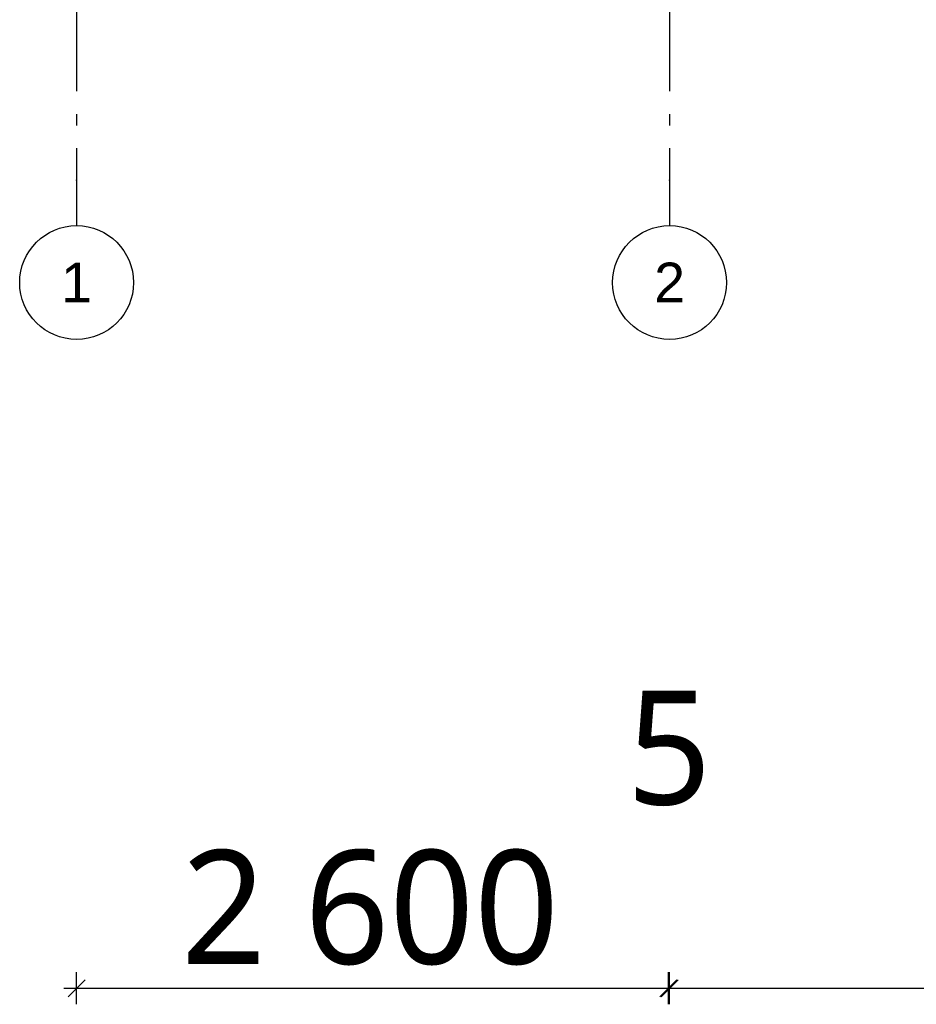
# Model space of a CAD drawing. Header units: millimetres. Extents: x -82116 to -58044, y -2070 to 12890.
# Tile 1 of 65: x -77923 to -73984, y -2070 to 2255. Entities that reach past the tile are written whole.
import ezdxf
from ezdxf.enums import TextEntityAlignment as Align

# ---------------------------------------------------------------- set-up
doc = ezdxf.new("R2010")
doc.units = ezdxf.units.MM
doc.header["$LTSCALE"] = 0.5
doc.header["$MEASUREMENT"] = 0
doc.linetypes.add('Akselinje', pattern=[1500, 1000, -200, 100, -200])
doc.linetypes.add('PLINE', pattern=[0])
doc.layers.add('82-- Modullinjer', color=7, linetype='Continuous')
doc.layers.add('842-M___1_50 Målsetting bygning(Nye konstruksjoner)', color=7, linetype='Continuous')
doc.styles.add('GENERATED_STYLE_1', font='arial.ttf')
doc.styles.add('GENERATED_STYLE_2', font='YuGothR.ttc')
doc.dimstyles.new('GENERATED_STYLE__1', dxfattribs={"dimtxt": 500, "dimasz": 71.25, "dimexe": 0.18, "dimexo": 0.0625, "dimgap": 0, "dimtad": 1, "dimtih": 1, "dimtoh": 1, "dimdec": 0, "dimzin": 0, "dimdsep": 46, "dimtxsty": 'GENERATED_STYLE_2', "dimblk": 'ARROWHEAD_6', "dimblk1": 'ARROWHEAD_6', "dimblk2": 'ARROWHEAD_6', "dimcen": 0.09, "dimclrd": 256, "dimclre": 256, "dimclrt": 256, "dimadec": 1, "dimazin": 0, "dimtfac": 1, "dimtdec": 4, "dimtmove": 0, "dimatfit": 3, "dimfxl": 1, "dimtolj": 1, "dimtzin": 0, "dimarcsym": 0})

# ---------------------------------------------------------------- blocks, each defined once
blk = doc.blocks.new('Standard grid marker[1]', base_point=(-77673.2, 12390))
at = {"layer": '82-- Modullinjer', "linetype": 'Akselinje'}
for p, q in [((-77673.2, 12190), (-77673.2, 1550)), ((-77673.2, 1550), (-77673.2, 1350))]:
    blk.add_line(p, q, dxfattribs=at)
at = {"layer": '82-- Modullinjer', "linetype": 'PLINE'}
blk.add_circle((-77673.2, 1100), 250, dxfattribs=at)
at = {"layer": '82-- Modullinjer', "linetype": 'Akselinje'}
blk.add_point((-77673.2, 1550), dxfattribs=at)
blk.add_point((-77673.2, 1550), dxfattribs=at)
at = {"layer": '82-- Modullinjer', "style": 'GENERATED_STYLE_1'}
for tag, p in [('AC_MarkerText_1_0', (-77673.2, 12727.5)), ('AC_MarkerText_1_1', (-77673.2, 1187.5))]:
    blk.add_attdef(tag, text='', height=175, rotation=360, dxfattribs=at).set_placement(p, align=Align.TOP_CENTER)
blk = doc.blocks.new('Standard grid marker[3]', base_point=(-75068.2, 12390))
at = {"layer": '82-- Modullinjer', "linetype": 'Akselinje'}
for p, q in [((-75068.2, 12190), (-75068.2, 1550)), ((-75068.2, 1550), (-75068.2, 1350))]:
    blk.add_line(p, q, dxfattribs=at)
at = {"layer": '82-- Modullinjer', "linetype": 'PLINE'}
blk.add_circle((-75068.2, 1100), 250, dxfattribs=at)
at = {"layer": '82-- Modullinjer', "linetype": 'Akselinje'}
blk.add_point((-75068.2, 1550), dxfattribs=at)
blk.add_point((-75068.2, 1550), dxfattribs=at)
at = {"layer": '82-- Modullinjer', "style": 'GENERATED_STYLE_1'}
for tag, p in [('AC_MarkerText_1_0', (-75068.2, 12727.5)), ('AC_MarkerText_1_1', (-75068.2, 1187.5))]:
    blk.add_attdef(tag, text='', height=175, rotation=360, dxfattribs=at).set_placement(p, align=Align.TOP_CENTER)
blk = doc.blocks.new('*D37')
at = {"layer": '842-M___1_50 Målsetting bygning(Nye konstruksjoner)', "linetype": 'PLINE'}
for p, q in [((-77673.2, -2070.3), (-77673.2, -1929.7)), ((-75073.2, -2070.3), (-75073.2, -1929.7)), ((-77635.7, -1962.5), (-77710.7, -2037.5)), ((-75110.7, -2037.5), (-75035.7, -1962.5)), ((-75030.7, -1962.5), (-75105.7, -2037.5)), ((-77729.4, -2000), (-77673.2, -2000)), ((-77673.2, -2000), (-75073.2, -2000))]:
    blk.add_line(p, q, dxfattribs=at)
at = {"layer": '842-M___1_50 Målsetting bygning(Nye konstruksjoner)', "char_height": 500, "attachment_point": 7, "style": 'GENERATED_STYLE_2'}
for s, insert in [('\\A1;{\\pql;\\fYu Gothic UI Semilight|b0|i0|c0|p0;\\W1.000000;5}', (-75256.6, -1200)), ('\\A1;{\\pql;\\fYu Gothic UI Semilight|b0|i0|c0|p0;\\W1.000000;2\xa0600}', (-77213.6, -1900))]:
    blk.add_mtext(s, dxfattribs=dict(at, insert=insert))
blk = doc.blocks.new('ARROWHEAD_6')
at = {"linetype": 'Continuous'}
for p, q in [((0, 0), (-1, 0)), ((-0.5, -0.5), (0.5, 0.5))]:
    blk.add_line(p, q, dxfattribs=at)
blk = doc.blocks.new('*D39')
at = {"layer": '842-M___1_50 Målsetting bygning(Nye konstruksjoner)', "linetype": 'PLINE'}
for p, q in [((-75073.2, -2070.3), (-75073.2, -1929.7)), ((-75068.2, -2070.3), (-75068.2, -1929.7)), ((-75110.7, -2037.5), (-75035.7, -1962.5)), ((-75030.7, -1962.5), (-75105.7, -2037.5)), ((-75073.2, -2000), (-75068.2, -2000))]:
    blk.add_line(p, q, dxfattribs=at)
blk = doc.blocks.new('*D40')
at = {"layer": '842-M___1_50 Målsetting bygning(Nye konstruksjoner)', "linetype": 'PLINE'}
for p, q in [((-75068.2, -2070.3), (-75068.2, -1929.7)), ((-68673.2, -2070.3), (-68673.2, -1929.7)), ((-75110.7, -2037.5), (-75035.7, -1962.5)), ((-75030.7, -1962.5), (-75105.7, -2037.5)), ((-68635.7, -1962.5), (-68710.7, -2037.5)), ((-75068.2, -2000), (-68673.2, -2000))]:
    blk.add_line(p, q, dxfattribs=at)
at = {"layer": '842-M___1_50 Målsetting bygning(Nye konstruksjoner)', "char_height": 500, "attachment_point": 7, "style": 'GENERATED_STYLE_2'}
for s, insert in [('\\A1;{\\pql;\\fYu Gothic UI Semilight|b0|i0|c0|p0;\\W1.000000;1\xa0200}', (-68860, -1200)), ('\\A1;{\\pql;\\fYu Gothic UI Semilight|b0|i0|c0|p0;\\W1.000000;6\xa0395}', (-72711.1, -1900))]:
    blk.add_mtext(s, dxfattribs=dict(at, insert=insert))

msp = doc.modelspace()

# ---------------------------------------------------------------- block references
at = {"layer": '82-- Modullinjer', "linetype": 'PLINE'}
ref = msp.add_blockref('Standard grid marker[1]', (-77673.2, 12390), dxfattribs=at)
ref.add_attrib('AC_MarkerText_1_1', '1', dxfattribs={"color": 7, "height": 175, "rotation": 360, "style": 'GENERATED_STYLE_1'}).set_placement((-77673.2, 1187.5), align=Align.TOP_CENTER)
ref = msp.add_blockref('Standard grid marker[3]', (-75068.2, 12390), dxfattribs=at)
ref.add_attrib('AC_MarkerText_1_1', '2', dxfattribs={"color": 7, "height": 175, "rotation": 360, "style": 'GENERATED_STYLE_1'}).set_placement((-75068.2, 1187.5), align=Align.TOP_CENTER)

# ---------------------------------------------------------------- dimensions: what is measured, and where the dimension line sits
at = {"layer": '842-M___1_50 Målsetting bygning(Nye konstruksjoner)', "linetype": 'Continuous'}
for base, p1, p2, picture, middle in [((-68673.2, -2000), (-75068.2, -2000), (-68673.2, -2000), '*D40', (-71853.4, -1650)), ((-75073.2, -2000), (-77673.2, -2000), (-75073.2, -2000), '*D37', (-76355.9, -1650)), ((-75068.2, -2000), (-75073.2, -2000), (-75068.2, -2000), '*D39', (-75066.4, -950))]:
    dim = msp.add_linear_dim(base=base, p1=p1, p2=p2, dimstyle='GENERATED_STYLE__1', dxfattribs=at)
    dim.commit()
    dim.dimension.update_dxf_attribs({"geometry": picture, "text_midpoint": middle, "dimtype": 160})

doc.saveas('drawing.dxf')
